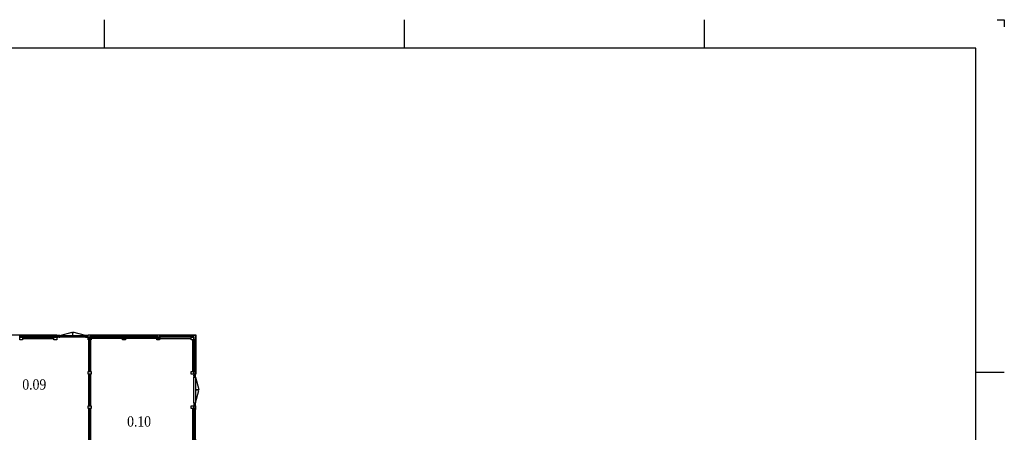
# Model space of a CAD drawing. Header units: millimetres. Extents: x 0 to 118900, y 0 to 84100.
# Tile 5 of 5: x 49964 to 118900, y 55214 to 84100. Entities that reach past the tile are written whole.
import ezdxf
from ezdxf.enums import TextEntityAlignment as Align

# ---------------------------------------------------------------- set-up
doc = ezdxf.new("R2010")
doc.units = ezdxf.units.MM
for name, color, linetype in [('00---0--FM-RUIMTENR', 7, 'Continuous'), ('AL21----_BUITENWAND', 3, 'Continuous'), ('AL28----_Constructie', 4, 'Continuous'), ('AL31----_BUITENKOZIJN', 2, 'Continuous'), ('AL31A---_Deuren-Ramen', 1, 'Continuous'), ('AL32----_BINNENKOZIJN', 7, 'Continuous'), ('AL38----_INBOUWPAKKET', 2, 'Continuous'), ('BA$2A---_KADER', 7, 'Continuous')]:
    doc.layers.add(name, color=color, linetype=linetype)
doc.styles.add('FM_TEKST', font='GARA.TTF', dxfattribs={"height": 1})

# ---------------------------------------------------------------- blocks, each defined once
blk = doc.blocks.new('SNIJHOEK')
for p, q in [((0, 5), (0, 0)), ((0, 0), (5, 0))]:
    blk.add_line(p, q)
blk = doc.blocks.new('$K-A0H')
for p, q in [((559, 821), (559, 841)), ((769, 821), (769, 841)), ((979, 821), (979, 841)), ((1189, 594), (1169, 594))]:
    blk.add_line(p, q)
at = {"color": 6}
blk.add_lwpolyline([(1169, 20), (1169, 821), (20, 821), (20, 20)], close=True, dxfattribs=at)
at = {"xscale": -1, "rotation": 90}
blk.add_blockref('SNIJHOEK', (1189, 841), dxfattribs=at)
blk = doc.blocks.new('Kolom200')
at = {"layer": 'AL28----_Constructie'}
blk.add_lwpolyline([(-100, 100), (100, 100), (100, -100), (-100, -100)], close=True, dxfattribs=at)
blk = doc.blocks.new('$STIJL')
at = {"color": 0, "linetype": 'ByBlock'}
for p, q in [((1, 1), (0, 1)), ((0, 1), (0, 0)), ((0, 0), (1, 0)), ((1, 1), (1, 0))]:
    blk.add_line(p, q, dxfattribs=at)
blk = doc.blocks.new('std-bkz')
at = {"layer": 'AL31----_BUITENKOZIJN'}
for points in [[(2133, 114), (67, 114)], [(2133, 57), (67, 57)], [(2133, 0), (67, 0)]]:
    blk.add_lwpolyline(points, dxfattribs=at)
at = {"layer": 'AL32----_BINNENKOZIJN'}
blk.add_lwpolyline([(0, -100), (2200, -100)], dxfattribs=at)
at = {"layer": 'AL31----_BUITENKOZIJN', "xscale": -67, "yscale": 114, "zscale": 67}
blk.add_blockref('$STIJL', (67, 0), dxfattribs=at)
at = {"layer": 'AL31----_BUITENKOZIJN', "xscale": -67, "yscale": 114, "zscale": 67, "rotation": 180}
blk.add_blockref('$STIJL', (2133, 114), dxfattribs=at)
blk = doc.blocks.new('std-bkz+')
at = {"layer": 'AL21----_BUITENWAND'}
blk.add_lwpolyline([(-114, 200), (0, 200), (0, 0), (-114, 0)], close=True, dxfattribs=at)
at = {"layer": 'AL32----_BINNENKOZIJN'}
blk.add_lwpolyline([(100, 2400), (100, 200)], dxfattribs=at)
at = {"layer": 'AL31----_BUITENKOZIJN', "rotation": 90}
blk.add_blockref('std-bkz', (0, 200), dxfattribs=at)
blk = doc.blocks.new('NU')
at = {"layer": 'AL31----_BUITENKOZIJN'}
for points in [[(-114, 2133), (-114, 2067)], [(-57, 2133), (-57, 2067)], [(0, 2067), (0, 2133)], [(-114, 200), (-114, 2000)], [(0, 2000), (0, 200)], [(-114, 133), (-114, 67)], [(-57, 67), (-57, 133)], [(0, 133), (0, 67)]]:
    blk.add_lwpolyline(points, dxfattribs=at)
at = {"layer": 'AL31A---_Deuren-Ramen'}
for points in [[(-114, 2000), (-347, 1131, 0.065543), (-114, 1100, 0.065543)], [(-114, 200), (-347, 1069, -0.065543), (-114, 1100, -0.065543)]]:
    blk.add_lwpolyline(points, format="xyb", dxfattribs=at)
at = {"layer": 'AL31----_BUITENKOZIJN', "xscale": 67, "yscale": 114, "zscale": 67, "rotation": 270}
for p in [(-114, 2200), (-114, 2067), (-114, 200), (-114, 67)]:
    blk.add_blockref('$STIJL', p, dxfattribs=at)
blk = doc.blocks.new('FM_RM3')
for tag, p, flags in [('BEDRIJFSORGAAN', (-594, -1413), 1), ('RUIMTESOORT', (-578, -1278), 1), ('OPPERVLAKTE', (-579, -1540), 9), ('OMTREK', (-577, -1672), 9), ('HANDLE', (-580, -1799), 9), ('VLRHANDLE', (-585, -1920), 9), ('HANDLEBLOK', (-580, -2038), 9)]:
    blk.add_attdef(tag, p, '', height=100, dxfattribs=dict(flags=flags))
at = {"layer": '00---0--FM-RUIMTENR', "style": 'FM_TEKST'}
blk.add_attdef('RUIMTENR', text='', height=360, dxfattribs=at).set_placement((0, 0), align=Align.MIDDLE_CENTER)

msp = doc.modelspace()

# ---------------------------------------------------------------- linework, layer by layer
at = {"layer": 'AL21----_BUITENWAND'}
for points in [[(54764, 61877), (54764, 62047), (59765, 62047), (59765, 61877), (59765, 61777), (54764, 61777), (54764, 61877), (54764, 61877)], [(52364, 61991), (52564, 61991), (52564, 61877), (52364, 61877)], [(54864, 61948), (54864, 61877), (59665, 61877), (59665, 61947), (54864, 61947)], [(61964, 61991), (62278, 61991), (62278, 61677), (62164, 61677), (62164, 61877), (61964, 61877)], [(62164, 59477), (62278, 59477), (62278, 59277), (62164, 59277)], [(62164, 57077), (62278, 57077), (62278, 56877), (62164, 56877)]]:
    msp.add_lwpolyline(points, close=True, dxfattribs=at)
at = {"layer": 'AL31A---_Deuren-Ramen'}
for points in [[(28364, 61991), (28364, 62047), (52564, 62047), (52564, 61991)], [(59765, 62047), (62289, 62047), (62289, 59277), (62278, 59277)]]:
    msp.add_lwpolyline(points, dxfattribs=at)
at = {"layer": 'AL38----_INBOUWPAKKET'}
for points in [[(54814, 59477), (54814, 61677), (54914, 61677), (54914, 59477), (54814, 59477)], [(54864, 59477), (54864, 61677)], [(54814, 57077), (54814, 59277), (54914, 59277), (54914, 57077), (54814, 57077)], [(54864, 57077), (54864, 59277)], [(54814, 54677), (54814, 56877), (54914, 56877), (54914, 54677), (54814, 54677)], [(54864, 54677), (54864, 56877)]]:
    msp.add_lwpolyline(points, dxfattribs=at)

# ---------------------------------------------------------------- block references
at = {"layer": '00---0--FM-RUIMTENR'}
ref = msp.add_blockref('FM_RM3', (50986, 58562), dxfattribs=dict(at, xscale=2, yscale=2, zscale=2))
ref.add_attrib('RUIMTENR', '0.09', dxfattribs={"height": 720, "style": 'FM_TEKST'}).set_placement((50986, 58562), align=Align.MIDDLE_CENTER)
ref = msp.add_blockref('FM_RM3', (58322, 55977), dxfattribs=dict(at, xscale=2, yscale=2, zscale=2))
ref.add_attrib('RUIMTENR', '0.10', dxfattribs={"height": 720, "style": 'FM_TEKST'}).set_placement((58322, 55977), align=Align.MIDDLE_CENTER)
at = {"layer": 'AL28----_Constructie'}
for p in [(50064, 61777), (52464, 61777), (54864, 61777), (57264, 61777), (59664, 61777), (62064, 61777), (54864, 59377), (62064, 59377), (54864, 56977), (62064, 56977)]:
    msp.add_blockref('Kolom200', p, dxfattribs=at)
at = {"layer": 'AL31----_BUITENKOZIJN'}
for p, rotation in [((52564, 61877), 270), ((62164, 59277), 180)]:
    msp.add_blockref('NU', p, dxfattribs=dict(at, rotation=rotation))
at = {"layer": 'AL32----_BINNENKOZIJN', "rotation": 270}
for name, p in [('std-bkz+', (49964, 61877)), ('std-bkz', (62164, 61677)), ('std-bkz', (62164, 56877))]:
    msp.add_blockref(name, p, dxfattribs=at)
at = {"layer": 'AL32----_BINNENKOZIJN'}
msp.add_blockref('std-bkz', (59764, 61877), dxfattribs=at)
at = {"layer": 'BA$2A---_KADER', "xscale": 100, "yscale": 100, "zscale": 100}
msp.add_blockref('$K-A0H', (0, 0), dxfattribs=at)

doc.saveas('drawing.dxf')
